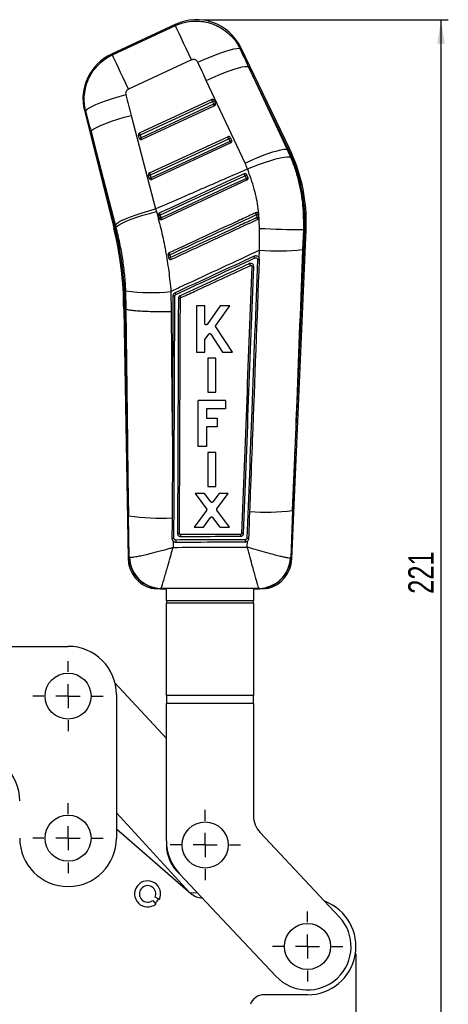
# Model space of a CAD drawing. Extents: x 54 to 540, y 63 to 421.
# Tile 6 of 11: x 221 to 310, y 214 to 418. Entities that reach past the tile are written whole.
import ezdxf

# ---------------------------------------------------------------- set-up
doc = ezdxf.new("R2010")
doc.units = 0
doc.header["$LTSCALE"] = 1.5
doc.layers.get('0').update_dxf_attribs({"linetype": 'CONTINUOUS'})
doc.styles.add('SLDTEXTSTYLE0', font='TXT', dxfattribs={"width": 0.75})
doc.dimstyles.new('SLDDIMSTYLE0', dxfattribs={"dimtxt": 5.25, "dimasz": 4.953, "dimexe": 0, "dimexo": 0.0625, "dimgap": 1.3125, "dimtad": 1, "dimdec": 0, "dimrnd": 1e-09, "dimzin": 12, "dimtxsty": 'SLDTEXTSTYLE0', "dimsah": 1, "dimcen": 0.09, "dimazin": 3, "dimtfac": 1, "dimtdec": 0, "dimtofl": 0, "dimtmove": 0, "dimatfit": 3, "dimtolj": 1, "dimtzin": 12})
doc.dimstyles.new('SLDDIMSTYLE1', dxfattribs={"dimtxt": 5.25, "dimasz": 4.953, "dimexe": 0, "dimexo": 0.0625, "dimgap": 1.3125, "dimtad": 1, "dimdec": 3, "dimrnd": 1e-09, "dimzin": 12, "dimtxsty": 'SLDTEXTSTYLE0', "dimsah": 1, "dimcen": 0.09, "dimazin": 3, "dimtfac": 1, "dimtdec": 3, "dimtofl": 0, "dimtmove": 0, "dimatfit": 3, "dimtolj": 1, "dimtzin": 12})

# ---------------------------------------------------------------- blocks, each defined once
blk = doc.blocks.new('_D_1')
at = {"color": 179, "linetype": 'CONTINUOUS'}
for p, q in [((259.43, 418.13), (309.99, 418.13)), ((308.49, 196.98), (308.49, 418.13)), ((268.15, 196.98), (309.99, 196.98))]:
    blk.add_line(p, q, dxfattribs=at)
for points in [[(308.49, 418.13), (307.73, 413.18), (309.25, 413.18)], [(308.49, 196.98), (309.25, 201.93), (307.73, 201.93)]]:
    blk.add_solid(points, dxfattribs=at)
at = {"color": 179, "linetype": 'CONTINUOUS', "insert": (301.72, 299.34, 0.1), "char_height": 5.25, "attachment_point": 1, "rotation": 90, "style": 'SLDTEXTSTYLE0'}
blk.add_mtext('221', dxfattribs=at)
blk = doc.blocks.new('_D_6')
at = {"color": 7, "linetype": 'CONTINUOUS'}
for p, q in [((118.9, 264.97), (118.9, 144.48)), ((290.9, 224.87), (290.9, 144.48)), ((118.9, 145.98), (290.9, 145.98))]:
    blk.add_line(p, q, dxfattribs=at)
for points in [[(118.9, 145.98), (123.85, 145.21), (123.85, 146.74)], [(290.9, 145.98), (285.94, 146.74), (285.94, 145.21)]]:
    blk.add_solid(points, dxfattribs=at)
at = {"color": 7, "linetype": 'CONTINUOUS', "insert": (199.96, 152.74, 0.1), "char_height": 5.25, "attachment_point": 1, "style": 'SLDTEXTSTYLE0'}
blk.add_mtext('172', dxfattribs=at)
blk = doc.blocks.new('SW_CENTERMARKSYMBOL_0')
at = {"color": 0, "linetype": 'CONTINUOUS'}
for p, q in [((0, 5), (0, 7.2625)), ((0, 0), (0, 2.5)), ((-5, 0), (-7.2625, 0)), ((0, 0), (-2.5, 0)), ((0, 0), (0, -2.5)), ((0, 0), (2.5, 0)), ((5, 0), (7.2625, 0)), ((0, -5), (0, -7.2625))]:
    blk.add_line(p, q, dxfattribs=at)
blk = doc.blocks.new('SW_CENTERMARKSYMBOL_1')
at = {"color": 0, "linetype": 'CONTINUOUS'}
for p, q in [((0, 5), (0, 7.2625)), ((0, 0), (0, 2.5)), ((-5, 0), (-7.2625, 0)), ((0, 0), (-2.5, 0)), ((0, 0), (0, -2.5)), ((0, 0), (2.5, 0)), ((5, 0), (7.2625, 0)), ((0, -5), (0, -7.2625))]:
    blk.add_line(p, q, dxfattribs=at)
blk = doc.blocks.new('SW_CENTERMARKSYMBOL_2')
at = {"color": 0, "linetype": 'CONTINUOUS'}
for p, q in [((0, 5), (0, 7.2625)), ((0, 0), (0, 2.5)), ((-5, 0), (-7.2625, 0)), ((0, 0), (-2.5, 0)), ((0, 0), (0, -2.5)), ((0, 0), (2.5, 0)), ((5, 0), (7.2625, 0)), ((0, -5), (0, -7.2625))]:
    blk.add_line(p, q, dxfattribs=at)
blk = doc.blocks.new('SW_CENTERMARKSYMBOL_3')
at = {"color": 0, "linetype": 'CONTINUOUS'}
for p, q in [((0, 5), (0, 7.2625)), ((0, 0), (0, 2.5)), ((-5, 0), (-7.2625, 0)), ((0, 0), (-2.5, 0)), ((0, 0), (0, -2.5)), ((0, 0), (2.5, 0)), ((5, 0), (7.2625, 0)), ((0, -5), (0, -7.2625))]:
    blk.add_line(p, q, dxfattribs=at)

msp = doc.modelspace()

# ---------------------------------------------------------------- linework, layer by layer
at = {"color": 7, "linetype": 'CONTINUOUS'}
for p, q in [((253.641965, 417.178712), (240.336, 410.974033)), ((240.552702, 410.850159), (253.571741, 416.921027)), ((277.148941, 391.476132), (267.075682, 412.385054)), ((256.892565, 409.799508), (243.873526, 403.728626)), ((268.700059, 408.390425), (276.699343, 391.259528)), ((276.90537, 391.358785), (268.700059, 408.390425)), ((267.972219, 388.443626), (259.972933, 405.574523)), ((246.173045, 394.694097), (261.053234, 401.584498)), ((261.593805, 401.383049), (261.837018, 400.82962)), ((234.777074, 399.319507), (240.827747, 375.05158)), ((246.365288, 394.279249), (261.245477, 401.16965)), ((261.488689, 400.616206), (246.514167, 393.682114)), ((261.635789, 400.298185), (246.661267, 393.364094)), ((261.245477, 401.16965), (261.488689, 400.616206)), ((244.435424, 398.329265), (249.498428, 379.00529)), ((241.197222, 375.669904), (236.134218, 394.993879)), ((236.134218, 394.993879), (241.090083, 375.116996)), ((246.097447, 393.632479), (245.948568, 394.229598)), ((246.514167, 393.682114), (246.365288, 394.279249)), ((248.23569, 386.421285), (264.422811, 393.916867)), ((248.427934, 386.006422), (264.615053, 393.502019)), ((264.615053, 393.502019), (264.858264, 392.948575)), ((264.963382, 393.715419), (265.206594, 393.161975)), ((264.858264, 392.948575), (248.576812, 385.409303)), ((265.005366, 392.630554), (248.723913, 385.091282)), ((276.90537, 391.358785), (276.699343, 391.259528)), ((276.699343, 391.259528), (277.396569, 389.677591)), ((248.160093, 385.359652), (248.011213, 385.956771)), ((248.576812, 385.409303), (248.427934, 386.006422)), ((268.576102, 385.494522), (268.332911, 386.047907)), ((268.581019, 385.482825), (268.576102, 385.494522)), ((250.786559, 376.818455), (268.374942, 384.962909)), ((249.498428, 379.00529), (249.653069, 378.452591)), ((250.073662, 377.684451), (250.222474, 377.087496)), ((250.222474, 377.087496), (250.259378, 376.992739)), ((270.725119, 377.87611), (270.671399, 378.013603)), ((270.837109, 377.260483), (270.725119, 377.87611)), ((241.090083, 375.116996), (241.326481, 375.17593)), ((241.326481, 375.17593), (241.197222, 375.669904)), ((270.987717, 370.423935), (270.966345, 374.947779)), ((277.63045, 306.538432), (280.604643, 374.658636)), ((277.796929, 316.54977), (280.334534, 374.670423)), ((280.032755, 374.683596), (279.86739, 370.588071)), ((280.334534, 374.670423), (280.032755, 374.683596)), ((252.055457, 369.44481), (252.179504, 368.843205)), ((270.91897, 368.754886), (270.911246, 368.77463)), ((270.91897, 368.754886), (270.987717, 370.423935)), ((243.413906, 358.26686), (243.338626, 362.010337)), ((252.653669, 361.878983), (252.727613, 357.730038)), ((259.658101, 358.901046), (257.921514, 358.901381)), ((257.921514, 358.901381), (257.923245, 349.361509)), ((259.658832, 355.221167), (259.658101, 358.901046)), ((262.818485, 358.900442), (260.120919, 355.07413)), ((261.930363, 354.871407), (264.812538, 358.900062)), ((264.812538, 358.900062), (262.818485, 358.900442)), ((242.889555, 358.262255), (243.789385, 306.71107)), ((243.159922, 358.264632), (243.413906, 358.26686)), ((243.159922, 358.264632), (243.906405, 315.498612)), ((243.41485, 358.266502), (243.413906, 358.26686)), ((265.375025, 349.36019), (261.925002, 354.584276)), ((259.708005, 352.042548), (260.468585, 353.085704)), ((260.888095, 353.074588), (263.311469, 349.36054)), ((259.659936, 349.361203), (259.659467, 351.893529)), ((257.923244, 349.361509), (259.659936, 349.361203)), ((263.311469, 349.36054), (265.375025, 349.36019)), ((260.277604, 348.061248), (260.278865, 341.087088)), ((261.943941, 348.060935), (260.277604, 348.061248)), ((261.945281, 341.08679), (261.943941, 348.060935)), ((260.278865, 341.087088), (261.945281, 341.08679)), ((263.945814, 339.346856), (258.303478, 339.346856)), ((258.303478, 329.806991), (258.303478, 339.346856)), ((263.945814, 339.346856), (263.945814, 337.593116)), ((260.017346, 337.593116), (260.017346, 335.663922)), ((263.945814, 337.593116), (260.017346, 337.593116)), ((260.017346, 335.663922), (262.215888, 335.663922)), ((262.215888, 335.663922), (262.215888, 333.896041)), ((260.017346, 333.896041), (260.017346, 329.806991)), ((262.215888, 333.896041), (260.017346, 333.896041)), ((252.945831, 329.636424), (252.889554, 315.340101)), ((260.017346, 329.806991), (258.303478, 329.806991)), ((260.27367, 328.546263), (260.274946, 321.572192)), ((261.940009, 328.545943), (260.27367, 328.546263)), ((261.941364, 321.571894), (261.940009, 328.545943)), ((259.563161, 320.118084), (257.638427, 320.118449)), ((257.638427, 320.118449), (259.998077, 316.8905)), ((260.893018, 318.339206), (259.563161, 320.118084)), ((260.274946, 321.572192), (261.941364, 321.571894)), ((262.630788, 320.117496), (261.300718, 318.337939)), ((262.17127, 316.926121), (264.520002, 320.117131)), ((264.520002, 320.117131), (262.630788, 320.117496)), ((259.996643, 316.588916), (257.428417, 313.144445)), ((264.768123, 313.143119), (262.17219, 316.624298)), ((277.796929, 316.54977), (277.4256, 306.732632)), ((244.000901, 306.906357), (243.906405, 315.498612)), ((252.889554, 315.340101), (252.888343, 315.036073)), ((259.38847, 313.144095), (260.862417, 315.146677)), ((261.273581, 315.145827), (262.737182, 313.143491)), ((254.424174, 311.770789), (254.423276, 311.790213)), ((257.428417, 313.144445), (259.38847, 313.144095)), ((262.737182, 313.143491), (264.768123, 313.143119)), ((253.092164, 310.267821), (253.102483, 308.94494)), ((267.06079, 311.630681), (254.627893, 311.58524)), ((268.442688, 308.998845), (268.496006, 310.266383)), ((244.000901, 306.906357), (244.076702, 306.889407)), ((277.4256, 306.732632), (277.367444, 306.722276)), ((248.791022, 300.424382), (248.7915, 300.533808)), ((248.791022, 300.424382), (249.042694, 300.475277)), ((249.291149, 300.454519), (250.489448, 300.344891)), ((250.577445, 300.443604), (250.489448, 300.344891)), ((250.489448, 300.344891), (251.718412, 300.344891)), ((250.598266, 300.459735), (250.577445, 300.443604)), ((251.718412, 297.888722), (251.718412, 300.349287)), ((269.718412, 300.349287), (269.718412, 297.888722)), ((269.718412, 300.344891), (270.938338, 300.344891)), ((270.854152, 300.441838), (270.838568, 300.45487)), ((270.938338, 300.344891), (270.854152, 300.441838)), ((270.938338, 300.344891), (272.145668, 300.456211)), ((272.39412, 300.477422), (272.645788, 300.42731)), ((269.718412, 297.888722), (251.718412, 297.888722)), ((251.718412, 297.888722), (251.718412, 297.371082)), ((269.718412, 297.371082), (269.718412, 297.888722)), ((251.718412, 278.267134), (251.718412, 297.371082)), ((269.718412, 297.371082), (251.718412, 297.371082)), ((269.718412, 297.371082), (269.718412, 278.267134)), ((148.89528, 288.466278), (231.395279, 288.466278)), ((241.088531, 280.924093), (251.718412, 269.37377)), ((241.395279, 278.46628), (241.395279, 248.766279)), ((269.718412, 278.267134), (251.718412, 278.267134)), ((251.718412, 278.267134), (251.718412, 276.649512)), ((269.718412, 276.649512), (269.718412, 278.267134)), ((269.718412, 276.649512), (251.718412, 276.649512)), ((251.718412, 248.253158), (251.718412, 276.649512)), ((269.718412, 276.649512), (269.718412, 253.399379)), ((256.593686, 237.495532), (241.395279, 254.009971)), ((241.395279, 250.681568), (256.767297, 237.344909)), ((271.073184, 249.977054), (287.456689, 232.526467)), ((274.33387, 220.206091), (254.427958, 241.408504)), ((250.276298, 236.09121), (249.381941, 236.538565)), ((258.167995, 237.424872), (256.593686, 237.495532)), ((248.885372, 235.908287), (249.529601, 235.143455)), ((280.895279, 216.36628), (271.89528, 216.36628))]:
    msp.add_line(p, q, dxfattribs=at)
at = {"color": 8, "linetype": 'CONTINUOUS', "flags": 128}
for points in [[(253.571741, 416.921027), (253.634159, 417.150072), (253.641965, 417.178712)], [(267.075682, 412.385054), (267.062857, 412.356294), (266.960326, 412.126355)], [(240.336, 410.974033), (240.360088, 410.960264), (240.552702, 410.850159)], [(235.021241, 399.224586), (234.804215, 399.308957), (234.777074, 399.319507)], [(277.148941, 391.476132), (277.133708, 391.468785), (277.088021, 391.446776), (277.011895, 391.410105), (276.90537, 391.358785)], [(241.090083, 375.116996), (240.975352, 375.088386), (240.893363, 375.067941), (240.844153, 375.055678), (240.827747, 375.05158)], [(280.604643, 374.658636), (280.587749, 374.659367), (280.537081, 374.661572), (280.452663, 374.665267), (280.334534, 374.670423)], [(243.789385, 306.71107), (243.812897, 306.732773), (244.000901, 306.906357)], [(277.4256, 306.732632), (277.607681, 306.560017), (277.63045, 306.538432)]]:
    msp.add_lwpolyline(points, dxfattribs=at)
at = {"color": 7, "linetype": 'CONTINUOUS', "flags": 128}
for points in [[(256.892565, 409.799508), (256.323872, 411.019064), (255.780102, 412.185184), (255.273608, 413.271375), (254.815892, 414.252944), (254.417351, 415.107615), (254.087036, 415.815971), (253.83245, 416.361935), (253.659375, 416.733108), (253.571741, 416.921027)], [(258.226926, 409.307427), (259.462255, 409.87081), (260.681888, 410.396479), (261.858735, 410.872794), (262.966653, 411.289133), (263.981035, 411.63627), (264.879347, 411.906503), (265.641635, 412.09381), (266.250968, 412.194051), (266.69381, 412.204973), (266.960326, 412.126355)], [(243.873526, 403.728626), (243.304832, 404.948197), (242.761062, 406.114302), (242.254568, 407.200493), (241.796853, 408.182062), (241.398311, 409.036733), (241.067997, 409.745104), (240.813411, 410.291068), (240.640335, 410.662226), (240.552702, 410.850159)], [(259.972933, 405.574523), (261.201428, 406.133003), (262.41457, 406.654365), (263.58574, 407.127149), (264.68924, 407.540984), (265.700858, 407.886795), (266.598396, 408.156983), (267.362164, 408.345647), (267.975401, 408.448614), (268.42465, 408.463664), (268.700059, 408.390425)], [(243.329485, 402.561731), (241.90295, 402.167998), (240.5283, 401.75464), (239.242017, 401.332609), (238.078234, 400.913112), (237.067835, 400.507263), (236.237632, 400.125853), (235.609658, 399.778999), (235.200575, 399.475895), (235.021241, 399.224586)], [(236.134218, 394.993879), (236.325101, 395.246945), (236.742273, 395.551048), (237.374804, 395.898215), (238.206126, 396.279357), (239.214465, 396.684505), (240.373408, 397.103034), (241.652598, 397.523991), (243.01853, 397.936321), (244.435424, 398.329265)], [(267.972219, 388.443626), (269.200714, 389.002107), (270.413856, 389.523454), (271.585026, 389.996238), (272.688526, 390.410073), (273.700144, 390.755884), (274.597682, 391.026087), (275.36145, 391.21475), (275.974685, 391.317717), (276.423936, 391.332753), (276.699343, 391.259528)], [(268.482919, 387.274868), (269.743576, 387.775145), (270.988026, 388.239227), (272.188711, 388.656862), (273.319045, 389.018781), (274.353997, 389.316968), (275.27065, 389.544852), (276.048706, 389.697335), (276.670938, 389.771096), (277.123568, 389.76445), (277.396569, 389.677591)], [(267.792101, 386.249892), (267.065325, 385.913364), (264.117959, 384.548612), (252.32849, 379.089631), (250.297922, 378.149412)], [(250.487497, 377.740733), (251.224375, 378.081835), (254.171884, 379.446275), (265.961876, 384.904123), (267.982397, 385.839484)], [(268.224403, 385.288797), (267.487533, 384.94768), (264.540044, 383.583195), (252.750044, 378.125377), (250.635177, 377.146385)], [(241.197222, 375.669904), (241.388106, 375.92297), (241.805277, 376.227058), (242.437808, 376.57424), (243.26913, 376.955382), (244.277469, 377.36053), (245.436412, 377.779059), (246.715602, 378.200002), (248.081534, 378.612347), (249.498428, 379.00529)], [(241.326481, 375.17593), (241.520189, 375.419251), (241.940439, 375.713937), (242.576207, 376.052268), (243.410814, 376.425363), (244.42237, 376.823417), (245.584338, 377.236031), (246.866239, 377.652339), (248.234446, 378.061436), (249.653069, 378.452591)], [(253.064175, 360.915757), (252.969911, 335.862703), (252.945831, 329.636424)], [(243.906405, 315.498612), (243.731336, 330.723621), (243.41485, 358.266502)], [(252.727613, 357.730038), (252.870126, 339.502819), (252.945831, 329.636424)], [(268.774153, 310.829691), (268.803505, 311.597354), (268.92733, 314.836874), (268.986132, 316.375836)], [(252.888343, 315.036073), (252.885153, 314.236246), (252.871445, 310.811072)]]:
    msp.add_lwpolyline(points, dxfattribs=at)
at = {"color": 7, "linetype": 'CONTINUOUS'}
for centre in [(231.395279, 278.166279), (231.395279, 248.766279), (259.740773, 247.362498), (280.895279, 226.366279)]:
    msp.add_circle(centre, 4.7625, dxfattribs=at)
for centre, radius, start, end in [((257.93154, 407.979689), 10.15, 25.5322948, 115.22593925), ((244.625575, 401.775016), 10.15, 114.76064121, 194.17823991), ((261.224768, 401.218783), 0.403945, 23.99491704, 115.1283512), ((-105.800265, 231.330063), 404.435486, 24.83094765, 24.89572236), ((261.01723, 401.933197), 0.796932, 286.64298589, 316.34363233), ((261.260336, 401.379892), 0.797096, 286.64740147, 316.34250805), ((53.805596, 304.359284), 228.905356, 24.77906639, 24.86677109), ((261.46519, 400.666601), 0.406, 294.84692293, 21.05494846), ((261.459128, 400.663927), 0.41262, 21.09998086, 23.67593639), ((246.341904, 394.326002), 0.404978, 114.64270642, 193.7713807), ((246.05458, 395.113432), 0.89017, 263.16029776, 290.42881328), ((246.203451, 394.516633), 0.890486, 263.16326949, 290.42179377), ((246.483823, 393.728759), 0.398192, 193.99238623, 208.94867676), ((246.490668, 393.732514), 0.406, 208.94505154, 294.84692293), ((-159.16584, 206.606176), 446.851964, 24.83391609, 24.89254214), ((47.97683, 301.655419), 218.82867, 24.7770816, 24.86882498), ((264.59434, 393.551137), 0.403957, 23.99655981, 115.12670843), ((-138.359178, 207.014728), 444.03349, 24.83362416, 24.89262229), ((264.386797, 394.265586), 0.796954, 286.64320244, 316.34314283), ((264.630008, 393.712142), 0.796954, 286.64320243, 316.34314283), ((56.275796, 296.274423), 229.896798, 24.77953184, 24.8668585), ((264.834766, 392.998967), 0.406, 294.84692293, 21.05494846), ((264.855872, 393.007434), 0.38326, 21.00656352, 23.77999278), ((245.428954, 376.194433), 34.938833, 357.5, 25.72330265), ((245.428954, 376.194433), 35.2092, 0, 25.72330265), ((248.404588, 386.053169), 0.405014, 114.64638506, 193.76914221), ((248.117154, 386.841209), 0.89076, 263.16949084, 290.41960515), ((248.266058, 386.243881), 0.890556, 263.1663267, 290.42278433), ((248.546999, 385.456138), 0.398755, 194.00278686, 208.93779702), ((248.553314, 385.459693), 0.406, 208.94505154, 294.84692293), ((-143.328597, 204.72265), 431.667679, 24.83215192, 24.89284202), ((41.57253, 289.466061), 228.157574, 24.77899175, 24.86698394), ((58.734707, 289.066163), 230.542125, 24.81969877, 24.93212689), ((267.724195, 386.672665), 0.872272, 287.21816102, 314.25488141), ((267.94675, 386.166948), 0.920999, 287.54587547, 313.10489599), ((175.176262, 342.108969), 102.579014, 24.69357392, 24.89408215), ((250.147818, 378.688778), 1.00706, 265.77718144, 289.7123065), ((250.281316, 378.150699), 1.06483, 266.83221566, 289.40943464), ((90.262422, 303.6651), 176.519897, 24.81215582, 24.95838414), ((175.459241, 342.244004), 82.883035, 24.65462824, 24.90431011), ((235.066594, 361.582058), 38.811763, 24.68724473, 25.29896211), ((269.46188, 382.851824), 5.133567, 279.74729743, 284.24534175), ((269.150271, 385.284947), 8.199844, 279.05221886, 281.87140942), ((240.324537, 363.138496), 33.231484, 24.31801893, 25.00856281), ((173.47841, 358.259505), 69.411145, 0.00259286, 14), ((173.47841, 358.259505), 69.681512, 0.00421503, 14), ((281.053499, 565.420068), 190.739203, 266.96852524, 269.69337939), ((245.428954, 376.194433), 35.2092, 357.5, 0), ((250.861665, 376.757168), 7.409166, 279.27212958, 282.43405962), ((249.453741, 383.581891), 14.988617, 280.47785623, 282.03828129), ((224.521498, 356.704427), 30.735577, 24.64661401, 25.41495417), ((227.858489, 357.370391), 27.287466, 24.20139971, 25.04709483), ((252.726151, 361.013192), 18.991533, 24.34416066, 25.48863382), ((274.633347, 413.472087), 43.202245, 265.15932789, 276.95859833), ((248.578057, 403.211167), 41.532638, 262.75270543, 275.63151757), ((253.358074, 359.465316), 1.479918, 86.03981658, 101.454617), ((240.093607, 355.087778), 14.922327, 24.49150199, 25.93911539), ((236.570093, 352.514878), 19.883819, 24.04886934, 25.29869327), ((272.561998, 358.483642), 42.259367, 265.14599153, 277.11586465), ((250.535988, 356.796546), 41.826674, 260.88008234, 273.22404686), ((267.130131, 310.336621), 13.485874, 179.44604519, 181.28344396), ((302.387533, 311.699675), 35.326811, 180.11190084, 180.72948197), ((313.764052, 310.566084), 45.762857, 180.06129804, 180.59998676), ((250.38588, 306.826211), 6.5975, 180.72170417, 256.00926144), ((250.623178, 307.067688), 6.624241, 181.39555369, 269.60443504), ((250.71616, 307.101535), 6.642846, 181.82995269, 268.98308659), ((270.738504, 307.093439), 6.639323, 270.86355805, 356.79528054), ((270.810237, 307.065421), 6.623728, 270.37987497, 357.12013427), ((271.03923, 306.826211), 6.5975, 284.09696832, 357.7931555), ((231.395279, 278.466279), 10, 0, 90), ((211.395279, 256.466279), 10, 0, 90), ((274.718411, 253.399379), 4.999999, 180, 223.19356661), ((231.395279, 248.766279), 10, 180, 0), ((261.718415, 248.253158), 10.000003, 180, 223.19356661), ((259.740773, 247.362498), 8, 178.6422456, 229.69285753), ((259.740773, 247.362498), 7.85, 195.68549229, 212.80476454), ((247.83572, 237.246016), 2.7, 334.67793717, 308.85587181), ((247.83572, 237.246016), 1.700379, 335.41421889, 308.11959009), ((259.388617, 240.366279), 4, 229.0553139, 266.65854759), ((247.895279, 237.366279), 2.5, 305.93249274, 331.70204946), ((280.895279, 226.366279), 10, 270, 69.03548757), ((280.895279, 226.366279), 9.000001, 223.19356661, 43.19356661), ((271.895279, 213.366279), 3, 90, 159.9199106)]:
    msp.add_arc(centre, radius, start, end, dxfattribs=at)
for centre, major_axis, ratio, start_param, end_param in [((187.654691, 413.538012), (-194.502399, 403.432772), 0.1586388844, 4.6233321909, 4.6325659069), ((187.125975, 414.671848), (-194.487049, 403.440168), 0.1382424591, 4.6233432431, 4.6325769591), ((291.762921, 463.464857), (-108.793435, 443.222191), 0.1356176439, 1.6752891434, 1.684931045), ((292.291637, 462.331021), (-108.544242, 443.284279), 0.1556261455, 1.6754496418, 1.6850915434), ((244.769324, 377.609013), (-10.823146, 23.210311), 0.999926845, 4.6631080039, 4.7129170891)]:
    msp.add_ellipse(centre, major_axis=major_axis, ratio=ratio, start_param=start_param, end_param=end_param, dxfattribs=at)
for points, knots in [([(253.571741, 416.921027), (254.380372, 417.225116), (255.713706, 417.726521), (257.698258, 417.889293), (259.465861, 417.7697), (261.200458, 417.325923), (262.832154, 416.575488), (264.24803, 415.616103), (265.472635, 414.433453), (266.371074, 413.247879), (266.796739, 412.43771), (266.960326, 412.126355)], [0, 0, 0, 0, 0.1640710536, 0.2705330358, 0.3769949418, 0.5010286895, 0.6095029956, 0.7179770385, 0.8254475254, 0.9329179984, 1, 1, 1, 1]), ([(235.021241, 399.224586), (234.938231, 399.62191), (234.735676, 400.591432), (234.694501, 402.175786), (234.950366, 404.075962), (235.572681, 405.871322), (236.507165, 407.48344), (237.605552, 408.814419), (238.948664, 409.987118), (240.018022, 410.562479), (240.552702, 410.850159)], [0, 0, 0, 0, 0.087392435, 0.2132489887, 0.3391054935, 0.4988420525, 0.6188016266, 0.738761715, 0.8693807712, 1, 1, 1, 1]), ([(258.226926, 409.307427), (258.210785, 409.339207), (258.143352, 409.471969), (257.967775, 409.674614), (257.71056, 409.824918), (257.429192, 409.89829), (257.159285, 409.900184), (256.973578, 409.830088), (256.892565, 409.799508)], [0, 0, 0, 0, 0.06820154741, 0.2849194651, 0.50179487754, 0.62553723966, 0.83664287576, 1, 1, 1, 1]), ([(243.873526, 403.728626), (243.864695, 403.724406), (243.755546, 403.672243), (243.564499, 403.531506), (243.393501, 403.282423), (243.297516, 402.994068), (243.286368, 402.755896), (243.320602, 402.601735), (243.329485, 402.561731)], [0, 0, 0, 0, 0.02100446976, 0.25960246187, 0.4981516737, 0.65825695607, 0.91132095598, 1, 1, 1, 1]), ([(277.396569, 389.677591), (277.715657, 388.852163), (278.355762, 387.19632), (279.278861, 383.89551), (280.041299, 379.715345), (280.035623, 376.372726), (280.032755, 374.683596)], [0, 0, 0, 0, 0.1735688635, 0.3481861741, 0.6706179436, 1, 1, 1, 1]), ([(249.498428, 379.00529), (251.851877, 380.025526), (257.362366, 382.414359), (263.688671, 385.175191), (267.661747, 386.91523), (268.482919, 387.274868)], [0, 0, 0, 0, 0.3716168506, 0.8701230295, 1, 1, 1, 1]), ([(270.966345, 374.947779), (270.909243, 376.3068), (270.793965, 379.050432), (269.968488, 383.215267), (268.989272, 385.891162), (268.482919, 387.274868)], [0, 0, 0, 0, 0.32156229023, 0.64917946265, 1, 1, 1, 1]), ([(268.332911, 386.047907), (268.313408, 386.08339), (268.272031, 386.158668), (268.166661, 386.241993), (268.037391, 386.288568), (267.905672, 386.291722), (267.827441, 386.262908), (267.792101, 386.249892)], [0, 0, 0, 0, 0.1890844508, 0.4011504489, 0.6132059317, 0.8252728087, 1, 1, 1, 1]), ([(267.982397, 385.839484), (268.015124, 385.765015), (268.095765, 385.581519), (268.176458, 385.397898), (268.224403, 385.288797)], [0, 0, 0, 0, 0.40583497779, 1, 1, 1, 1]), ([(268.374942, 384.962909), (268.414296, 384.986036), (268.492999, 385.032289), (268.57381, 385.146086), (268.61429, 385.277372), (268.611158, 385.394659), (268.588747, 385.460218), (268.581019, 385.482825)], [0, 0, 0, 0, 0.220179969, 0.440329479, 0.6610715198, 0.8831265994, 1, 1, 1, 1]), ([(249.653069, 378.452591), (250.008723, 377.112432), (250.720033, 374.432104), (251.558216, 370.305684), (252.233448, 366.117664), (252.513594, 363.291889), (252.653669, 361.878983)], [0, 0, 0, 0, 0.247645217, 0.4952923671, 0.7476430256, 1, 1, 1, 1]), ([(250.297922, 378.149412), (250.29009, 378.14559), (250.241427, 378.121842), (250.161447, 378.058516), (250.087272, 377.942235), (250.053961, 377.811069), (250.067308, 377.725288), (250.073662, 377.684451)], [0, 0, 0, 0, 0.0467728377, 0.2906469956, 0.5345273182, 0.7784057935, 1, 1, 1, 1]), ([(250.259378, 376.992739), (250.285257, 376.954655), (250.337018, 376.878482), (250.457391, 376.80502), (250.592473, 376.773913), (250.70644, 376.785738), (250.767581, 376.810705), (250.786559, 376.818455)], [0, 0, 0, 0, 0.22551726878, 0.45105954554, 0.67586177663, 0.89938319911, 1, 1, 1, 1]), ([(250.635177, 377.146385), (250.613027, 377.235527), (250.563783, 377.433707), (250.514572, 377.631763), (250.487497, 377.740733)], [0, 0, 0, 0, 0.4498051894, 1, 1, 1, 1]), ([(270.155932, 378.167934), (269.91319, 378.055579), (268.687928, 377.488459), (263.532561, 375.102328), (257.81753, 372.4571), (253.085018, 370.266648), (252.282587, 369.895242)], [0, 0, 0, 0, 0.0407438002, 0.2056576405, 0.8653137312, 1, 1, 1, 1]), ([(252.456976, 369.521789), (255.464833, 370.913539), (261.422862, 373.670347), (267.380855, 376.427257), (270.331008, 377.792366)], [0, 0, 0, 0, 0.5048410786, 1, 1, 1, 1]), ([(270.44039, 377.187229), (270.194749, 377.073563), (268.966543, 376.505231), (263.808071, 374.11824), (258.100198, 371.477124), (253.374863, 369.290746), (252.579845, 368.922896)], [0, 0, 0, 0, 0.04126002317, 0.2063006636, 0.86646333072, 1, 1, 1, 1]), ([(270.671399, 378.013603), (270.643527, 378.050017), (270.587783, 378.122845), (270.464212, 378.189252), (270.328165, 378.213137), (270.22253, 378.196279), (270.168321, 378.173207), (270.155932, 378.167934)], [0, 0, 0, 0, 0.2327618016, 0.4655245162, 0.6982876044, 0.9310500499, 1, 1, 1, 1]), ([(270.331008, 377.792366), (270.343355, 377.727103), (270.38146, 377.525702), (270.416622, 377.323744), (270.44039, 377.187229)], [0, 0, 0, 0, 0.3240419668, 1, 1, 1, 1]), ([(270.607518, 376.823254), (270.647104, 376.846512), (270.726275, 376.893029), (270.806519, 377.007452), (270.847719, 377.134801), (270.840488, 377.22046), (270.837109, 377.260483)], [0, 0, 0, 0, 0.2579423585, 0.5158793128, 0.7738012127, 1, 1, 1, 1]), ([(243.338626, 362.010337), (243.270895, 363.108102), (243.135434, 365.303581), (242.710103, 368.610687), (242.130262, 371.916678), (241.594406, 374.089522), (241.326481, 375.17593)], [0, 0, 0, 0, 0.2470924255, 0.4941732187, 0.7470896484, 1, 1, 1, 1]), ([(252.747663, 368.55676), (255.724311, 369.93449), (261.677607, 372.68995), (267.630881, 375.445486), (270.607518, 376.823254)], [0, 0, 0, 0, 0.5000000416, 1, 1, 1, 1]), ([(252.282587, 369.895242), (252.244722, 369.873199), (252.167243, 369.828096), (252.085866, 369.716454), (252.04331, 369.584877), (252.046056, 369.490989), (252.055289, 369.445639), (252.055457, 369.44481)], [0, 0, 0, 0, 0.2405148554, 0.4921316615, 0.7437116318, 0.9953134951, 1, 1, 1, 1]), ([(252.179504, 368.843205), (252.19241, 368.801175), (252.218754, 368.715385), (252.285838, 368.637026), (252.330377, 368.602967), (252.338851, 368.596486)], [0, 0, 0, 0, 0.4374847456, 0.8929738, 1, 1, 1, 1]), ([(252.579845, 368.922896), (252.565425, 368.993186), (252.524468, 369.192823), (252.483512, 369.392448), (252.456976, 369.521789)], [0, 0, 0, 0, 0.3520853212, 1, 1, 1, 1]), ([(270.987717, 370.423935), (268.391206, 369.214645), (263.110669, 366.755306), (256.999503, 363.906607), (253.485007, 362.266858), (252.653669, 361.878983)], [0, 0, 0, 0, 0.4248118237, 0.8639418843, 1, 1, 1, 1]), ([(269.869251, 369.185857), (267.143159, 367.924021), (261.690975, 365.400348), (256.238757, 362.876809), (253.512648, 361.615039)], [0, 0, 0, 0, 0.5000000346, 1, 1, 1, 1]), ([(253.673264, 361.273951), (256.399484, 362.535318), (261.851453, 365.057832), (267.303354, 367.580553), (270.029069, 368.841804)], [0, 0, 0, 0, 0.5000431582, 1, 1, 1, 1]), ([(270.911246, 368.77463), (270.882137, 368.833203), (270.814219, 368.969866), (270.634358, 369.136872), (270.394109, 369.245247), (270.124069, 369.273144), (269.955176, 369.215291), (269.869249, 369.185857)], [0, 0, 0, 0, 0.1568656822, 0.3660024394, 0.5750035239, 0.7837754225, 1, 1, 1, 1]), ([(270.029068, 368.841819), (270.070363, 368.856013), (270.151163, 368.883786), (270.279897, 368.870295), (270.394863, 368.818902), (270.485571, 368.731622), (270.545175, 368.619158), (270.550331, 368.535995), (270.552909, 368.494413)], [0, 0, 0, 0, 0.1728873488, 0.3382704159, 0.5036861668, 0.6691324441, 0.8345681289, 1, 1, 1, 1]), ([(279.86739, 370.588071), (279.466804, 360.139749), (278.776188, 342.126686), (278.086549, 324.114248), (277.796929, 316.54977)], [0, 0, 0, 0, 0.5800413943, 1, 1, 1, 1]), ([(252.338851, 368.596486), (252.37846, 368.573313), (252.457675, 368.526966), (252.597003, 368.512473), (252.694108, 368.532987), (252.741655, 368.554093), (252.747663, 368.55676)], [0, 0, 0, 0, 0.3180086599, 0.6360080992, 0.9540097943, 1, 1, 1, 1]), ([(268.900141, 367.653243), (268.654501, 367.539582), (266.262395, 366.432719), (261.47802, 364.218861), (256.939216, 362.11885), (254.546899, 361.011974)], [0, 0, 0, 0, 0.0513417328, 0.4999801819, 1, 1, 1, 1]), ([(254.72796, 360.617846), (254.944537, 360.718086), (256.143625, 361.273069), (260.9268, 363.486872), (265.493362, 365.600558), (269.077418, 367.25948)], [0, 0, 0, 0, 0.0452791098, 0.2506894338, 1, 1, 1, 1]), ([(269.366137, 367.06648), (269.01678, 357.859583), (268.318067, 339.445787), (267.614879, 321.032868), (267.263285, 311.826408)], [0, 0, 0, 0, 0.49999994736, 1, 1, 1, 1]), ([(267.667558, 311.835281), (268.017493, 321.03383), (268.71798, 339.447077), (269.414292, 357.861165), (269.762754, 367.076285)], [0, 0, 0, 0, 0.4995614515, 1, 1, 1, 1]), ([(270.552918, 368.494413), (270.160204, 358.108867), (269.433871, 338.900554), (268.702987, 319.693121), (268.367277, 310.870759)], [0, 0, 0, 0, 0.5406798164, 1, 1, 1, 1]), ([(269.762754, 367.076285), (269.759225, 367.13925), (269.751837, 367.271046), (269.661294, 367.453862), (269.515827, 367.602115), (269.328891, 367.692797), (269.111966, 367.722399), (268.973112, 367.677066), (268.900141, 367.653243)], [0, 0, 0, 0, 0.152258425, 0.3187011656, 0.483136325, 0.6494645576, 0.8157843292, 1, 1, 1, 1]), ([(268.900141, 367.653243), (268.905747, 367.640976), (268.921896, 367.605647), (268.956761, 367.529142), (269.00214, 367.429091), (269.044395, 367.335042), (269.070753, 367.275582), (269.075368, 367.264433), (269.077418, 367.25948)], [0, 0, 0, 0, 0.0637603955, 0.1836395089, 0.3984925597, 0.6133547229, 0.8281993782, 1, 1, 1, 1]), ([(268.986132, 316.375836), (268.995119, 316.611088), (269.04536, 317.926183), (269.233914, 322.863464), (269.887277, 339.987525), (270.496232, 356.032339), (270.967707, 368.454806)], [0, 0, 0, 0, 0.0135520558, 0.0757580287, 0.2844189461, 1, 1, 1, 1]), ([(269.077418, 367.25948), (269.097258, 367.266225), (269.139943, 367.280735), (269.209595, 367.275251), (269.274505, 367.247211), (269.327771, 367.199738), (269.346627, 367.156968), (269.356124, 367.135428)], [0, 0, 0, 0, 0.1822405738, 0.3920694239, 0.5935328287, 0.7952827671, 1, 1, 1, 1]), ([(269.356124, 367.135428), (269.356486, 367.134301), (269.363611, 367.112173), (269.364903, 367.08873), (269.36613, 367.06648)], [0, 0, 0, 0, 0.0509038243, 1, 1, 1, 1]), ([(269.762754, 367.076285), (269.710571, 367.077749), (269.606205, 367.080679), (269.475524, 367.079631), (269.384189, 367.074778), (269.372133, 367.068689), (269.366106, 367.065645)], [0, 0, 0, 0, 0.2499995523, 0.4999994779, 0.7499987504, 1, 1, 1, 1]), ([(270.552909, 368.494413), (270.607043, 368.4921), (270.715313, 368.487475), (270.85295, 368.476661), (270.947002, 368.465076), (270.960964, 368.458158), (270.967699, 368.454821)], [0, 0, 0, 0, 0.2543309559, 0.5086615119, 0.7629916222, 1, 1, 1, 1]), ([(270.967699, 368.454806), (270.961369, 368.555828), (270.954939, 368.658432), (270.919517, 368.753421), (270.91897, 368.754886)], [0, 0, 0, 0, 0.9845805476, 1, 1, 1, 1]), ([(253.512649, 361.615039), (253.437293, 361.57067), (253.286587, 361.481936), (253.133305, 361.263899), (253.070271, 361.065179), (253.065458, 360.947222), (253.064175, 360.915757)], [0, 0, 0, 0, 0.29720005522, 0.59437979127, 0.89180404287, 1, 1, 1, 1]), ([(253.275953, 310.837291), (253.307163, 319.070008), (253.350682, 330.549181), (253.411651, 347.25069), (253.441732, 355.71945), (253.460282, 360.9417)], [0, 0, 0, 0, 0.4929376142, 0.6873206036, 1, 1, 1, 1]), ([(253.460281, 360.9417), (253.460883, 360.956563), (253.463149, 361.012568), (253.493073, 361.107037), (253.565942, 361.21068), (253.637529, 361.252884), (253.673264, 361.273951)], [0, 0, 0, 0, 0.1075894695, 0.4054106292, 0.7031881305, 1, 1, 1, 1]), ([(254.5469, 361.011974), (254.487588, 360.97692), (254.368968, 360.906814), (254.248509, 360.734833), (254.199438, 360.578926), (254.19566, 360.486782), (254.194675, 360.462755)], [0, 0, 0, 0, 0.2982235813, 0.5964259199, 0.8947641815, 1, 1, 1, 1]), ([(254.610263, 360.434375), (254.612442, 360.456205), (254.616955, 360.50144), (254.651529, 360.562044), (254.692587, 360.59969), (254.720441, 360.613986), (254.727961, 360.617846)], [0, 0, 0, 0, 0.28510822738, 0.59079936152, 0.8895293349, 1, 1, 1, 1]), ([(254.194675, 360.462755), (254.165776, 352.355339), (254.136844, 344.238575), (254.077072, 328.023857), (254.046337, 319.916547), (254.015637, 311.818584)], [0, 0, 0, 0, 0.49999991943, 0.50057643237, 1, 1, 1, 1]), ([(254.610263, 360.434375), (254.603443, 360.437799), (254.58932, 360.444888), (254.494951, 360.454218), (254.357139, 360.461067), (254.248829, 360.462192), (254.194675, 360.462755)], [0, 0, 0, 0, 0.2373833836, 0.4915891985, 0.7457947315, 1, 1, 1, 1]), ([(254.423276, 311.790213), (254.423968, 311.962795), (254.42899, 313.21559), (254.451245, 318.78923), (254.514574, 334.831284), (254.570493, 349.793281), (254.610263, 360.434375)], [0, 0, 0, 0, 0.01064367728, 0.07726345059, 0.34374218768, 1, 1, 1, 1]), ([(243.159922, 358.264632), (242.980303, 358.263057), (242.800116, 358.261478), (242.890124, 358.262268), (242.890408, 358.26227)], [0, 0, 0, 0, 0.99684712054, 1, 1, 1, 1]), ([(243.41485, 358.266502), (243.485601, 358.232143), (243.627104, 358.163424), (244.157088, 358.066066), (244.910259, 357.976716), (245.879906, 357.897759), (247.040401, 357.831892), (248.35346, 357.780481), (249.786993, 357.745591), (251.210541, 357.728728), (252.201291, 357.727626), (252.677176, 357.729807), (252.727613, 357.730038)], [0, 0, 0, 0, 0.1120074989, 0.2240149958, 0.3360223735, 0.448029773, 0.5600393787, 0.672049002, 0.78406259, 0.8960761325, 0.988985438, 1, 1, 1, 1]), ([(259.853603, 354.973957), (259.826436, 354.983407), (259.772105, 355.002307), (259.708846, 355.062786), (259.66678, 355.13794), (259.661438, 355.193871), (259.658832, 355.221167)], [0, 0, 0, 0, 0.2526537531, 0.5052719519, 0.7585648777, 1, 1, 1, 1]), ([(260.120919, 355.07413), (260.102127, 355.052419), (260.06454, 355.008993), (259.985031, 354.972455), (259.911884, 354.963073), (259.868763, 354.971126), (259.853603, 354.973957)], [0, 0, 0, 0, 0.282590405, 0.5652315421, 0.8471499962, 1, 1, 1, 1]), ([(261.925002, 354.584276), (261.911617, 354.609742), (261.884847, 354.660674), (261.879964, 354.748239), (261.898143, 354.820366), (261.921895, 354.857993), (261.930363, 354.871407)], [0, 0, 0, 0, 0.281238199, 0.5624718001, 0.8440327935, 1, 1, 1, 1]), ([(260.468585, 353.085704), (260.487983, 353.107216), (260.526783, 353.150244), (260.607703, 353.185425), (260.684939, 353.193838), (260.731165, 353.182929), (260.749427, 353.17862)], [0, 0, 0, 0, 0.2740235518, 0.5480834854, 0.8214609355, 1, 1, 1, 1]), ([(260.749427, 353.17862), (260.776374, 353.16772), (260.831756, 353.145319), (260.868983, 353.098588), (260.888095, 353.074595)], [0, 0, 0, 0, 0.486573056, 1, 1, 1, 1]), ([(259.659467, 351.893529), (259.661962, 351.922207), (259.666621, 351.975749), (259.694881, 352.021365), (259.708005, 352.042548)], [0, 0, 0, 0, 0.5356106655, 1, 1, 1, 1]), ([(261.068258, 318.239249), (261.039825, 318.245489), (260.982961, 318.257969), (260.925528, 318.299989), (260.900074, 318.330695), (260.893018, 318.339206)], [0, 0, 0, 0, 0.41956025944, 0.83910590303, 1, 1, 1, 1]), ([(261.300718, 318.337939), (261.285984, 318.321694), (261.251621, 318.283806), (261.178599, 318.246525), (261.11239, 318.235755), (261.075822, 318.23865), (261.068258, 318.239249)], [0, 0, 0, 0, 0.2492960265, 0.5814043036, 0.9134124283, 1, 1, 1, 1]), ([(259.998077, 316.8905), (260.012692, 316.865655), (260.041922, 316.815966), (260.050962, 316.728676), (260.035209, 316.649824), (260.008243, 316.607234), (259.996645, 316.588916)], [0, 0, 0, 0, 0.2662609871, 0.5325031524, 0.7989229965, 1, 1, 1, 1]), ([(262.17219, 316.624298), (262.15736, 316.64894), (262.127702, 316.698221), (262.117811, 316.785211), (262.132795, 316.864429), (262.159617, 316.907437), (262.17127, 316.926121)], [0, 0, 0, 0, 0.2653171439, 0.5306090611, 0.7960777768, 1, 1, 1, 1]), ([(260.862417, 315.146677), (260.882248, 315.168209), (260.921911, 315.211275), (261.004155, 315.246111), (261.070024, 315.252136), (261.105551, 315.246995), (261.112427, 315.246001)], [0, 0, 0, 0, 0.308945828, 0.6179125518, 0.9260451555, 1, 1, 1, 1]), ([(261.112427, 315.246001), (261.140336, 315.238072), (261.196155, 315.222214), (261.247312, 315.179425), (261.269292, 315.151315), (261.273583, 315.145827)], [0, 0, 0, 0, 0.4459240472, 0.891838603, 1, 1, 1, 1]), ([(254.423276, 311.790213), (254.417005, 311.793734), (254.40436, 311.800833), (254.310547, 311.810111), (254.175732, 311.816858), (254.069002, 311.818009), (254.015637, 311.818584)], [0, 0, 0, 0, 0.2469806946, 0.4979870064, 0.7489927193, 1, 1, 1, 1]), ([(254.015637, 311.818584), (254.01573, 311.810205), (254.016579, 311.733467), (254.047785, 311.588347), (254.159382, 311.404156), (254.328861, 311.270043), (254.497126, 311.212563), (254.596028, 311.207924), (254.626444, 311.206497)], [0, 0, 0, 0, 0.02632116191, 0.2410479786, 0.4558031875, 0.69018325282, 0.90471892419, 1, 1, 1, 1]), ([(254.627893, 311.58524), (254.604736, 311.58762), (254.558422, 311.592381), (254.496891, 311.628095), (254.450569, 311.680419), (254.42931, 311.731722), (254.425247, 311.762623), (254.424174, 311.770789)], [0, 0, 0, 0, 0.229771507, 0.459551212, 0.6889839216, 0.9178143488, 1, 1, 1, 1]), ([(267.263287, 311.826408), (267.260112, 311.803637), (267.253763, 311.758094), (267.216172, 311.698544), (267.16256, 311.654484), (267.107309, 311.633573), (267.072599, 311.631415), (267.06079, 311.630681)], [0, 0, 0, 0, 0.2211129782, 0.442246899, 0.6636497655, 0.8855628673, 1, 1, 1, 1]), ([(267.063586, 311.249919), (267.132136, 311.257338), (267.26923, 311.272176), (267.451062, 311.379038), (267.587718, 311.535039), (267.654893, 311.697616), (267.664356, 311.800482), (267.667558, 311.835281)], [0, 0, 0, 0, 0.221610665, 0.4432022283, 0.6648514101, 0.8866215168, 1, 1, 1, 1]), ([(267.667558, 311.835281), (267.614622, 311.836953), (267.50875, 311.840296), (267.375302, 311.839719), (267.281831, 311.835135), (267.269461, 311.829148), (267.263276, 311.826154)], [0, 0, 0, 0, 0.250000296, 0.4999987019, 0.7500003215, 1, 1, 1, 1]), ([(252.871445, 310.811072), (252.876034, 310.814104), (252.885277, 310.82021), (252.954974, 310.82822), (253.05906, 310.834204), (253.173136, 310.837125), (253.247981, 310.837246), (253.275953, 310.837291)], [0, 0, 0, 0, 0.2129073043, 0.4287935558, 0.6446788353, 0.8672080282, 1, 1, 1, 1]), ([(252.871445, 310.811072), (252.8829, 310.708671), (252.904105, 310.519101), (253.01744, 310.34636), (253.084664, 310.275703), (253.092164, 310.267821)], [0, 0, 0, 0, 0.510693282, 0.9454142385, 1, 1, 1, 1]), ([(253.092164, 310.267821), (253.142503, 310.223799), (253.258373, 310.122473), (253.456767, 310.046267), (253.595596, 310.037751), (253.64764, 310.034558)], [0, 0, 0, 0, 0.3244218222, 0.7467406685, 1, 1, 1, 1]), ([(253.644887, 310.467004), (253.603656, 310.47114), (253.520362, 310.479495), (253.409447, 310.543477), (253.32584, 310.637841), (253.281955, 310.741695), (253.277655, 310.810184), (253.275953, 310.837291)], [0, 0, 0, 0, 0.2128627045, 0.4300257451, 0.6446869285, 0.8593702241, 1, 1, 1, 1]), ([(268.001221, 310.517117), (263.216574, 310.499529), (258.431131, 310.481938), (253.645683, 310.467007), (253.644887, 310.467004)], [0, 0, 0, 0, 0.9998336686, 1, 1, 1, 1]), ([(253.64764, 310.034558), (253.889274, 310.03551), (255.213562, 310.04073), (259.998911, 310.059212), (264.542635, 310.074915), (268.003704, 310.086876)], [0, 0, 0, 0, 0.0504946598, 0.2767381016, 1, 1, 1, 1]), ([(254.627893, 311.58524), (254.627717, 311.580752), (254.627364, 311.571777), (254.626902, 311.501762), (254.626584, 311.395583), (254.626452, 311.288818), (254.626446, 311.222927), (254.626444, 311.206497)], [0, 0, 0, 0, 0.2243498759, 0.4486995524, 0.6730546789, 0.9184774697, 1, 1, 1, 1]), ([(254.626444, 311.206497), (254.897108, 311.207438), (256.250424, 311.212144), (260.396136, 311.226579), (264.271188, 311.240135), (267.063586, 311.249904)], [0, 0, 0, 0, 0.0652875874, 0.3264377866, 1, 1, 1, 1]), ([(268.367284, 310.870759), (268.365271, 310.849247), (268.359408, 310.78659), (268.31814, 310.688035), (268.235078, 310.594095), (268.125061, 310.530138), (268.04241, 310.521453), (268.001221, 310.517124)], [0, 0, 0, 0, 0.1157923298, 0.3372558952, 0.5586635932, 0.7800604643, 1, 1, 1, 1]), ([(268.003704, 310.086876), (268.091102, 310.095872), (268.266746, 310.11395), (268.424727, 310.207399), (268.494212, 310.264898), (268.496006, 310.266383)], [0, 0, 0, 0, 0.4910470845, 0.9868565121, 1, 1, 1, 1]), ([(268.367277, 310.870759), (268.420637, 310.868281), (268.527357, 310.863324), (268.662055, 310.852172), (268.754828, 310.84023), (268.7678, 310.833161), (268.774153, 310.829699)], [0, 0, 0, 0, 0.2525360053, 0.5050726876, 0.7576098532, 1, 1, 1, 1]), ([(268.496006, 310.266383), (268.511666, 310.280095), (268.592446, 310.350833), (268.70746, 310.51225), (268.765728, 310.701658), (268.772792, 310.808888), (268.774163, 310.829691)], [0, 0, 0, 0, 0.0968301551, 0.499509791, 0.9029022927, 1, 1, 1, 1]), ([(244.076702, 306.889407), (244.278165, 306.888981), (244.664898, 306.888164), (245.895792, 307.112501), (247.232087, 307.40393), (248.76657, 307.7712), (250.5314, 308.227668), (252.070074, 308.65095), (252.876047, 308.880013), (253.096168, 308.94313), (253.102483, 308.94494)], [0, 0, 0, 0, 0.1967579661, 0.3777007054, 0.5053077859, 0.632940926, 0.8098474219, 0.9480611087, 0.9985100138, 1, 1, 1, 1]), ([(250.598266, 300.459735), (250.655589, 300.601415), (250.765629, 300.873388), (251.108872, 301.972779), (251.480021, 303.21569), (251.905208, 304.676576), (252.393174, 306.391945), (252.817839, 307.913629), (253.040065, 308.718286), (253.100742, 308.938619), (253.102483, 308.94494)], [0, 0, 0, 0, 0.1967576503, 0.3777004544, 0.50530714, 0.632939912, 0.809846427, 0.9480609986, 0.9985100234, 1, 1, 1, 1]), ([(253.102483, 308.94494), (255.622888, 308.954442), (260.736283, 308.97372), (265.849691, 308.990391), (268.442688, 308.998845)], [0, 0, 0, 0, 0.4929024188, 1, 1, 1, 1]), ([(270.838568, 300.45487), (270.816232, 300.513872), (270.771559, 300.63188), (270.635537, 301.071646), (270.454248, 301.686448), (270.214098, 302.524071), (269.907719, 303.614917), (269.50421, 305.074052), (269.013692, 306.872744), (268.637568, 308.270138), (268.444383, 308.992507), (268.442688, 308.998845)], [0, 0, 0, 0, 0.1063489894, 0.2127059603, 0.3159318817, 0.4191689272, 0.5453590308, 0.6715719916, 0.8308992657, 0.9985163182, 1, 1, 1, 1]), ([(277.367444, 306.722276), (277.28181, 306.720505), (277.110535, 306.716964), (276.598513, 306.795809), (275.919469, 306.932805), (275.0227, 307.140142), (273.881184, 307.429342), (272.380456, 307.835223), (270.559041, 308.356325), (269.164632, 308.776099), (268.448967, 308.996908), (268.442688, 308.998845)], [0, 0, 0, 0, 0.10634955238, 0.21270718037, 0.31593316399, 0.41917031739, 0.54536033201, 0.6715732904, 0.83090030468, 0.99851639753, 1, 1, 1, 1]), ([(249.291149, 300.454519), (249.234268, 300.465101), (249.120491, 300.486267), (248.969276, 300.514637), (248.856591, 300.53374), (248.799252, 300.53957), (248.793646, 300.535403), (248.7915, 300.533808)], [0, 0, 0, 0, 0.21931971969, 0.43869900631, 0.65612340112, 0.86837004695, 1, 1, 1, 1]), ([(249.042694, 300.475277), (249.051855, 300.476602), (249.070177, 300.479253), (249.163387, 300.468467), (249.294037, 300.44983), (249.428057, 300.429811), (249.512467, 300.417508), (249.541221, 300.413318)], [0, 0, 0, 0, 0.21933068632, 0.43861717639, 0.65939646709, 0.88397503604, 1, 1, 1, 1]), ([(270.838568, 300.45487), (267.43908, 300.455615), (260.692308, 300.457096), (253.945546, 300.45886), (250.598266, 300.459735)], [0, 0, 0, 0, 0.5038686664, 1, 1, 1, 1]), ([(271.895598, 300.414644), (271.952234, 300.423029), (272.065516, 300.439799), (272.216159, 300.462404), (272.329102, 300.477426), (272.382399, 300.481068), (272.391418, 300.478263), (272.39412, 300.477422)], [0, 0, 0, 0, 0.2277139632, 0.455465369, 0.6819312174, 0.9046863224, 1, 1, 1, 1]), ([(272.645313, 300.536371), (272.645313, 300.536376), (272.645313, 300.5364), (272.645305, 300.536582), (272.645217, 300.537098), (272.643773, 300.539222), (272.630214, 300.541277), (272.574965, 300.535334), (272.464014, 300.516136), (272.316305, 300.488213), (272.203465, 300.46705), (272.145668, 300.456211)], [0, 0, 0, 0, 0.0004401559, 0.0022034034, 0.0092546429, 0.037466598, 0.1507670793, 0.3576804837, 0.5652137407, 0.7772979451, 1, 1, 1, 1])]:
    msp.add_open_spline(points, degree=3, knots=knots, dxfattribs=at)

# ---------------------------------------------------------------- block references
at = {"color": 179, "linetype": 'CONTINUOUS'}
for name, p in [('SW_CENTERMARKSYMBOL_2', (231.395279, 278.166279)), ('SW_CENTERMARKSYMBOL_3', (231.395279, 248.766279)), ('SW_CENTERMARKSYMBOL_1', (259.740773, 247.362498)), ('SW_CENTERMARKSYMBOL_0', (280.895279, 226.366279))]:
    msp.add_blockref(name, p, dxfattribs=at)

# ---------------------------------------------------------------- dimensions: what is measured, and where the dimension line sits
dim = msp.add_linear_dim(base=(308.491267, 418.129689), p1=(266.645279, 196.975502), p2=(257.93154, 418.129689), angle=90, dimstyle='SLDDIMSTYLE0', dxfattribs=at)
dim.commit()
dim.dimension.update_dxf_attribs({"geometry": '_D_1', "text_midpoint": (308.491267, 307.296043), "dimtype": 160})
at = {"color": 7, "linetype": 'CONTINUOUS'}
dim = msp.add_linear_dim(base=(290.895279, 145.975502), p1=(118.895279, 266.466279), p2=(290.895279, 226.366279), angle=0, dimstyle='SLDDIMSTYLE1', dxfattribs=at)
dim.commit()
dim.dimension.update_dxf_attribs({"geometry": '_D_6', "text_midpoint": (207.914198, 145.975502), "dimtype": 160})

doc.saveas('drawing.dxf')
